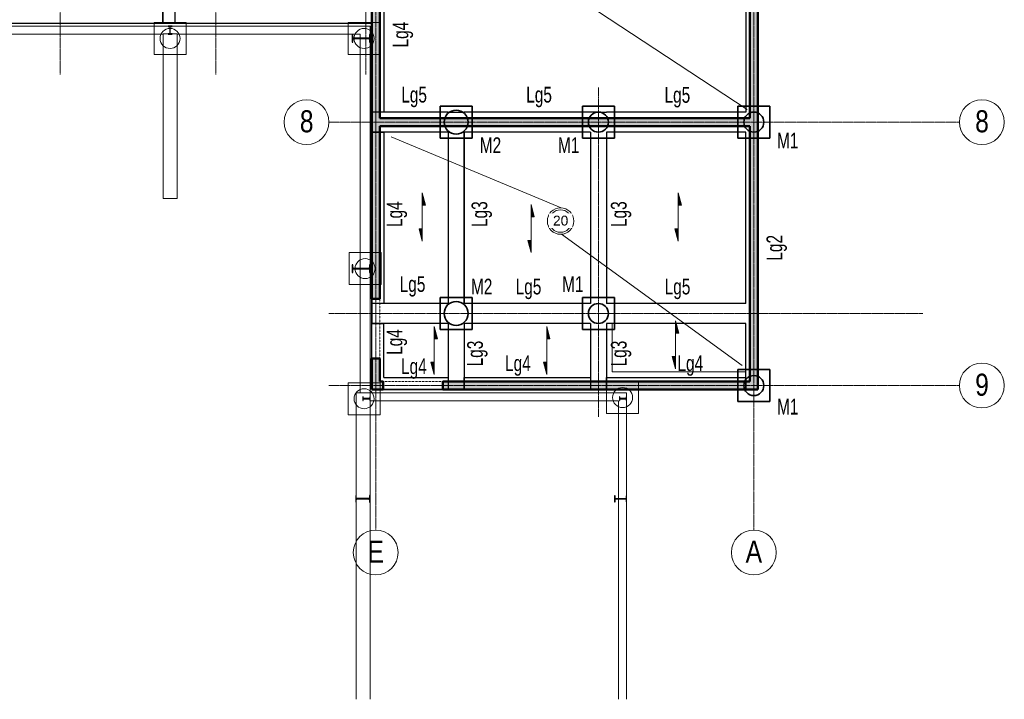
# Model space of a CAD drawing. Header units: millimetres. Extents: x 8234 to 125818, y -4600 to 79170.
# Tile 2 of 10: x 21542 to 46148, y 18612 to 35588. Entities that reach past the tile are written whole.
import ezdxf

# ---------------------------------------------------------------- set-up
doc = ezdxf.new("R2010")
doc.units = ezdxf.units.MM
for name, pattern in [('AREST - Caché - Court_2_', [2.0292, 1.5, -0.5292]), ('Ligne de quadrillage', [11, 1, -1, 8, -1]), ('Projeté', [3.96875, 2.38125, -1.5875])]:
    doc.linetypes.add(name, pattern=pattern)
for name, color, linetype, lineweight in [('A-DETL-GENF', 92, 'Projeté', 15), ('A-DETL-MEDM', 33, 'Continuous', 25), ('A-DETL-THIN', 151, 'Continuous', 20), ('A-DOOR', 31, 'Continuous', 20), ('A-FLOR', 192, 'Continuous', 15), ('A-WALL', 113, 'Continuous', 20), ('A-WALL-PATT', 111, 'Continuous', 30), ('S-BEAM', 12, 'Continuous', 15), ('S-BEAM-IDEN', 2, 'Continuous', 15), ('S-COLS', 52, 'Continuous', 15), ('S-FLOR-SYMB', 171, 'Continuous', 15), ('S-FNDN', 32, 'Continuous', 20), ('S-FNDN-IDEN', 2, 'Continuous', 15), ('S-GRID', 1, 'Continuous', 15), ('S-GRID-IDEN', 1, 'Continuous', 15)]:
    doc.layers.add(name, color=color, linetype=linetype, lineweight=lineweight)
doc.styles.add('Arial', font='arial.ttf', dxfattribs={"width": 0.8, "height": 550.778443})
doc.styles.add('Arial_1', font='arial.ttf', dxfattribs={"height": 245.883234})
doc.styles.add('Arial_2', font='arial.ttf', dxfattribs={"width": 0.7, "height": 393.413174})
pattern_1 = [(0, (869.333, 232.937), (23.813, 47.625), [3.353, -44.272])]

# ---------------------------------------------------------------- blocks, each defined once
blk = doc.blocks.new('IPE-Poutrelles-Poteau - IPE180-1054910-FONDATIONS')
at = {"layer": 'S-COLS', "linetype": 'AREST - Caché - Court_2_'}
h = blk.add_hatch(color=55, dxfattribs=at)
edge = h.paths.add_edge_path(flags=0)
edge.add_line((45.5, 90), (45.5, 82))
edge.add_line((45.5, 82), (11.65, 82))
edge.add_arc((11.65, 73), 9, 90, 180)
edge.add_line((2.65, 73), (2.65, -73))
edge.add_arc((11.65, -73), 9, 180, 270)
edge.add_line((11.65, -82), (45.5, -82))
edge.add_line((45.5, -82), (45.5, -90))
edge.add_line((45.5, -90), (-45.5, -90))
edge.add_line((-45.5, -90), (-45.5, -82))
edge.add_line((-45.5, -82), (-11.65, -82))
edge.add_arc((-11.65, -73), 9, 270, 360)
edge.add_line((-2.65, -73), (-2.65, 73))
edge.add_arc((-11.65, 73), 9, 0, 90)
edge.add_line((-11.65, 82), (-45.5, 82))
edge.add_line((-45.5, 82), (-45.5, 90))
edge.add_line((-45.5, 90), (45.5, 90))
at = {"layer": 'S-COLS', "color": 135, "lineweight": 25}
for p, q in [((45.5, 90), (-45.5, 90)), ((-45.5, 90), (-45.5, 82)), ((-45.5, 82), (-11.65, 82)), ((-2.65, 73), (-2.65, -73)), ((2.65, -73), (2.65, 73)), ((11.65, 82), (45.5, 82)), ((45.5, 82), (45.5, 90)), ((-11.65, -82), (-45.5, -82)), ((-45.5, -82), (-45.5, -90)), ((-45.5, -90), (45.5, -90)), ((45.5, -82), (11.65, -82)), ((45.5, -90), (45.5, -82))]:
    blk.add_line(p, q, dxfattribs=at)
at = {"layer": 'S-COLS', "color": 8, "linetype": 'AREST - Caché - Court_2_', "lineweight": 20}
for p, q in [((-45.5, 90), (-45.5, 90)), ((-45.5, 82), (-45.5, 82)), ((45.5, 90), (45.5, 90)), ((45.5, 82), (45.5, 82)), ((-45.5, -82), (-45.5, -82)), ((-45.5, -90), (-45.5, -90)), ((45.5, -82), (45.5, -82)), ((45.5, -90), (45.5, -90))]:
    blk.add_line(p, q, dxfattribs=at)
at = {"layer": 'S-COLS', "color": 135, "lineweight": 25}
for centre, start, end in [((-11.65, 73), 0, 90), ((11.65, 73), 90, 180), ((-11.65, -73), 270, 0), ((11.65, -73), 180, 270)]:
    blk.add_arc(centre, 9, start, end, dxfattribs=at)
blk = doc.blocks.new('IPE-Poutrelles-Poteau - IPE360-V12-FONDATIONS')
at = {"layer": 'S-COLS', "linetype": 'AREST - Caché - Court_2_'}
h = blk.add_hatch(color=55, dxfattribs=at)
edge = h.paths.add_edge_path(flags=0)
edge.add_line((85, 180), (85, 167.3))
edge.add_line((85, 167.3), (22, 167.3))
edge.add_arc((22, 149.3), 18, 90, 180)
edge.add_line((4, 149.3), (4, -149.3))
edge.add_arc((22, -149.3), 18, 180, 270)
edge.add_line((22, -167.3), (85, -167.3))
edge.add_line((85, -167.3), (85, -180))
edge.add_line((85, -180), (-85, -180))
edge.add_line((-85, -180), (-85, -167.3))
edge.add_line((-85, -167.3), (-22, -167.3))
edge.add_arc((-22, -149.3), 18, 270, 360)
edge.add_line((-4, -149.3), (-4, 149.3))
edge.add_arc((-22, 149.3), 18, 0, 90)
edge.add_line((-22, 167.3), (-85, 167.3))
edge.add_line((-85, 167.3), (-85, 180))
edge.add_line((-85, 180), (85, 180))
at = {"layer": 'S-COLS', "color": 135, "lineweight": 25}
for p, q in [((85, 180), (-85, 180)), ((-85, 180), (-85, 167.3)), ((-85, 167.3), (-22, 167.3)), ((-4, 149.3), (-4, -149.3)), ((4, -149.3), (4, 149.3)), ((22, 167.3), (85, 167.3)), ((85, 167.3), (85, 180)), ((-22, -167.3), (-85, -167.3)), ((-85, -167.3), (-85, -180)), ((-85, -180), (85, -180)), ((85, -167.3), (22, -167.3)), ((85, -180), (85, -167.3))]:
    blk.add_line(p, q, dxfattribs=at)
at = {"layer": 'S-COLS', "color": 8, "linetype": 'AREST - Caché - Court_2_', "lineweight": 20}
for p, q in [((-85, 180), (-85, 180)), ((-85, 167.3), (-85, 167.3)), ((85, 180), (85, 180)), ((85, 167.3), (85, 167.3)), ((-85, -167.3), (-85, -167.3)), ((-85, -180), (-85, -180)), ((85, -167.3), (85, -167.3)), ((85, -180), (85, -180))]:
    blk.add_line(p, q, dxfattribs=at)
at = {"layer": 'S-COLS', "color": 135, "lineweight": 25}
for centre, start, end in [((-22, 149.3), 0, 90), ((22, 149.3), 90, 180), ((-22, -149.3), 270, 0), ((22, -149.3), 180, 270)]:
    blk.add_arc(centre, 18, start, end, dxfattribs=at)
blk = doc.blocks.new('IPE-Poutrelles-Poteau - IPE450-1021024-FONDATIONS')
at = {"layer": 'S-COLS', "linetype": 'AREST - Caché - Court_2_'}
h = blk.add_hatch(color=55, dxfattribs=at)
edge = h.paths.add_edge_path(flags=0)
edge.add_line((95, 225), (95, 210.4))
edge.add_line((95, 210.4), (25.7, 210.4))
edge.add_arc((25.7, 189.4), 21, 90, 180)
edge.add_line((4.7, 189.4), (4.7, -189.4))
edge.add_arc((25.7, -189.4), 21, 180, 270)
edge.add_line((25.7, -210.4), (95, -210.4))
edge.add_line((95, -210.4), (95, -225))
edge.add_line((95, -225), (-95, -225))
edge.add_line((-95, -225), (-95, -210.4))
edge.add_line((-95, -210.4), (-25.7, -210.4))
edge.add_arc((-25.7, -189.4), 21, 270, 360)
edge.add_line((-4.7, -189.4), (-4.7, 189.4))
edge.add_arc((-25.7, 189.4), 21, 0, 90)
edge.add_line((-25.7, 210.4), (-95, 210.4))
edge.add_line((-95, 210.4), (-95, 225))
edge.add_line((-95, 225), (95, 225))
at = {"layer": 'S-COLS', "color": 135, "lineweight": 25}
for p, q in [((95, 225), (-95, 225)), ((-95, 225), (-95, 210.4)), ((-95, 210.4), (-25.7, 210.4)), ((-4.7, 189.4), (-4.7, -189.4)), ((4.7, -189.4), (4.7, 189.4)), ((25.7, 210.4), (95, 210.4)), ((95, 210.4), (95, 225)), ((-25.7, -210.4), (-95, -210.4)), ((-95, -210.4), (-95, -225)), ((-95, -225), (95, -225)), ((95, -210.4), (25.7, -210.4)), ((95, -225), (95, -210.4))]:
    blk.add_line(p, q, dxfattribs=at)
at = {"layer": 'S-COLS', "color": 8, "linetype": 'AREST - Caché - Court_2_', "lineweight": 20}
for p, q in [((-95, 225), (-95, 225)), ((-95, 210.4), (-95, 210.4)), ((95, 225), (95, 225)), ((95, 210.4), (95, 210.4)), ((-95, -210.4), (-95, -210.4)), ((-95, -225), (-95, -225)), ((95, -210.4), (95, -210.4)), ((95, -225), (95, -225))]:
    blk.add_line(p, q, dxfattribs=at)
at = {"layer": 'S-COLS', "color": 135, "lineweight": 25}
for centre, start, end in [((-25.7, 189.4), 0, 90), ((25.7, 189.4), 90, 180), ((-25.7, -189.4), 270, 0), ((25.7, -189.4), 180, 270)]:
    blk.add_arc(centre, 21, start, end, dxfattribs=at)
blk = doc.blocks.new('IPE-Poutrelles-Poteau - IPE300-1054885-FONDATIONS')
at = {"layer": 'S-COLS', "linetype": 'AREST - Caché - Court_2_'}
h = blk.add_hatch(color=55, dxfattribs=at)
edge = h.paths.add_edge_path(flags=0)
edge.add_line((75, 150), (75, 139.3))
edge.add_line((75, 139.3), (18.55, 139.3))
edge.add_arc((18.55, 124.3), 15, 90, 180)
edge.add_line((3.55, 124.3), (3.55, -124.3))
edge.add_arc((18.55, -124.3), 15, 180, 270)
edge.add_line((18.55, -139.3), (75, -139.3))
edge.add_line((75, -139.3), (75, -150))
edge.add_line((75, -150), (-75, -150))
edge.add_line((-75, -150), (-75, -139.3))
edge.add_line((-75, -139.3), (-18.55, -139.3))
edge.add_arc((-18.55, -124.3), 15, 270, 360)
edge.add_line((-3.55, -124.3), (-3.55, 124.3))
edge.add_arc((-18.55, 124.3), 15, 0, 90)
edge.add_line((-18.55, 139.3), (-75, 139.3))
edge.add_line((-75, 139.3), (-75, 150))
edge.add_line((-75, 150), (75, 150))
at = {"layer": 'S-COLS', "color": 135, "lineweight": 25}
for p, q in [((75, 150), (-75, 150)), ((-75, 150), (-75, 139.3)), ((-75, 139.3), (-18.55, 139.3)), ((-3.55, 124.3), (-3.55, -124.3)), ((3.55, -124.3), (3.55, 124.3)), ((18.55, 139.3), (75, 139.3)), ((75, 139.3), (75, 150)), ((-18.55, -139.3), (-75, -139.3)), ((-75, -139.3), (-75, -150)), ((-75, -150), (75, -150)), ((75, -139.3), (18.55, -139.3)), ((75, -150), (75, -139.3))]:
    blk.add_line(p, q, dxfattribs=at)
at = {"layer": 'S-COLS', "color": 8, "linetype": 'AREST - Caché - Court_2_', "lineweight": 20}
for p, q in [((-75, 150), (-75, 150)), ((-75, 139.3), (-75, 139.3)), ((75, 150), (75, 150)), ((75, 139.3), (75, 139.3)), ((-75, -139.3), (-75, -139.3)), ((-75, -150), (-75, -150)), ((75, -139.3), (75, -139.3)), ((75, -150), (75, -150))]:
    blk.add_line(p, q, dxfattribs=at)
at = {"layer": 'S-COLS', "color": 135, "lineweight": 25}
for centre, start, end in [((-18.55, 124.3), 0, 90), ((18.55, 124.3), 90, 180), ((-18.55, -124.3), 270, 0), ((18.55, -124.3), 180, 270)]:
    blk.add_arc(centre, 15, start, end, dxfattribs=at)
blk = doc.blocks.new('IPE-Poutrelles-Poteau - IPE200-1056083-FONDATIONS')
at = {"layer": 'S-COLS', "linetype": 'AREST - Caché - Court_2_'}
h = blk.add_hatch(color=55, dxfattribs=at)
edge = h.paths.add_edge_path(flags=0)
edge.add_line((50, 100), (50, 91.5))
edge.add_line((50, 91.5), (14.8, 91.5))
edge.add_arc((14.8, 79.5), 12, 90, 180)
edge.add_line((2.8, 79.5), (2.8, -79.5))
edge.add_arc((14.8, -79.5), 12, 180, 270)
edge.add_line((14.8, -91.5), (50, -91.5))
edge.add_line((50, -91.5), (50, -100))
edge.add_line((50, -100), (-50, -100))
edge.add_line((-50, -100), (-50, -91.5))
edge.add_line((-50, -91.5), (-14.8, -91.5))
edge.add_arc((-14.8, -79.5), 12, 270, 360)
edge.add_line((-2.8, -79.5), (-2.8, 79.5))
edge.add_arc((-14.8, 79.5), 12, 0, 90)
edge.add_line((-14.8, 91.5), (-50, 91.5))
edge.add_line((-50, 91.5), (-50, 100))
edge.add_line((-50, 100), (50, 100))
at = {"layer": 'S-COLS', "color": 135, "lineweight": 25}
for p, q in [((50, 100), (-50, 100)), ((-50, 100), (-50, 91.5)), ((-50, 91.5), (-14.8, 91.5)), ((-2.8, 79.5), (-2.8, -79.5)), ((2.8, -79.5), (2.8, 79.5)), ((14.8, 91.5), (50, 91.5)), ((50, 91.5), (50, 100)), ((-14.8, -91.5), (-50, -91.5)), ((-50, -91.5), (-50, -100)), ((-50, -100), (50, -100)), ((50, -91.5), (14.8, -91.5)), ((50, -100), (50, -91.5))]:
    blk.add_line(p, q, dxfattribs=at)
at = {"layer": 'S-COLS', "color": 8, "linetype": 'AREST - Caché - Court_2_', "lineweight": 20}
for p, q in [((-50, 100), (-50, 100)), ((-50, 91.5), (-50, 91.5)), ((50, 100), (50, 100)), ((50, 91.5), (50, 91.5)), ((-50, -91.5), (-50, -91.5)), ((-50, -100), (-50, -100)), ((50, -91.5), (50, -91.5)), ((50, -100), (50, -100))]:
    blk.add_line(p, q, dxfattribs=at)
at = {"layer": 'S-COLS', "color": 135, "lineweight": 25}
for centre, start, end in [((-14.8, 79.5), 0, 90), ((14.8, 79.5), 90, 180), ((-14.8, -79.5), 270, 0), ((14.8, -79.5), 180, 270)]:
    blk.add_arc(centre, 12, start, end, dxfattribs=at)
blk = doc.blocks.new('14_03_N805-APD-Maquette existant_rvt-1-FONDATIONS')
at = {"layer": 'A-FLOR', "color": 8, "lineweight": 20}
for p, q in [((30299, 35430), (8509, 35430)), ((30299, 26270), (30299, 35430)), ((30299, 35430), (30299, 35430)), ((36709, 26270), (30299, 26270)), ((30299, 26270), (30299, 26270)), ((36709, 18612), (36709, 26270)), ((36709, 26270), (36709, 26270))]:
    blk.add_line(p, q, dxfattribs=at)
at = {"layer": 'S-BEAM', "color": 8, "lineweight": 20}
for p, q in [((8759, 35430), (30049, 35430)), ((25124, 35230), (8759, 35230)), ((8759, 35230), (25124, 35230)), ((25474, 35232), (25124, 35232)), ((25124, 35232), (25124, 35232)), ((25124, 35232), (25474, 35232)), ((25124, 35230), (25124, 35232)), ((25124, 35232), (25124, 31121)), ((25124, 31121), (25124, 35230)), ((25124, 35230), (25124, 35230)), ((25474, 35232), (25474, 35232)), ((25474, 35232), (25474, 31121)), ((25474, 35232), (25474, 35230)), ((30049, 35230), (25474, 35230)), ((25474, 35230), (30049, 35230)), ((25474, 35230), (25474, 35230)), ((25474, 35230), (25474, 31121)), ((30049, 35430), (30299, 35430)), ((30049, 26270), (30049, 35230)), ((30049, 35230), (30049, 26270)), ((30049, 35230), (30049, 35230)), ((30299, 35430), (30299, 26270)), ((30299, 35430), (30299, 35430)), ((25124, 31121), (25474, 31121)), ((25474, 31121), (25124, 31121)), ((25124, 31121), (25124, 31121)), ((25474, 31121), (25474, 31121)), ((29949, 26270), (29949, 26270)), ((29949, 18612), (29949, 26270)), ((29949, 26270), (30299, 26270)), ((29949, 26270), (29949, 18612)), ((29949, 26270), (30049, 26270)), ((30049, 26270), (30049, 26270)), ((30299, 26270), (30049, 26270)), ((30299, 26070), (30299, 26270)), ((30299, 26270), (36509, 26270)), ((30299, 26270), (30299, 26270)), ((30299, 26270), (30299, 18612)), ((36509, 26270), (36709, 26270)), ((36709, 26270), (36709, 18612)), ((36709, 26270), (36709, 26270)), ((36509, 26070), (30299, 26070)), ((30299, 26070), (30299, 26070)), ((30299, 26070), (36509, 26070)), ((30299, 26070), (30299, 18612)), ((36509, 18612), (36509, 26070)), ((36509, 26070), (36509, 18612)), ((36509, 26070), (36509, 26070))]:
    blk.add_line(p, q, dxfattribs=at)
at = {"layer": 'S-FNDN', "color": 8}
for p, q in [((25699, 35520), (24899, 35520)), ((24899, 35520), (24899, 34720)), ((24899, 34720), (24899, 35520)), ((24899, 35520), (25699, 35520)), ((24899, 35520), (24899, 35520)), ((25699, 34720), (25699, 35520)), ((25699, 35520), (25699, 34720)), ((25699, 35520), (25699, 35520)), ((30549, 35520), (29749, 35520)), ((29749, 35520), (29749, 34720)), ((29749, 34720), (29749, 35520)), ((29749, 35520), (30549, 35520)), ((29749, 35520), (29749, 35520)), ((30549, 34720), (30549, 35520)), ((30549, 35520), (30549, 34720)), ((30549, 35520), (30549, 35520)), ((24899, 34720), (25699, 34720)), ((25699, 34720), (24899, 34720)), ((24899, 34720), (24899, 34720)), ((25699, 34720), (25699, 34720)), ((29749, 34720), (30549, 34720)), ((30549, 34720), (29749, 34720)), ((29749, 34720), (29749, 34720)), ((30549, 34720), (30549, 34720)), ((30574, 29770), (29774, 29770)), ((29774, 29770), (29774, 28970)), ((29774, 28970), (29774, 29770)), ((29774, 29770), (30574, 29770)), ((29774, 29770), (29774, 29770)), ((30574, 28970), (30574, 29770)), ((30574, 29770), (30574, 28970)), ((30574, 29770), (30574, 29770)), ((29774, 28970), (30574, 28970)), ((30574, 28970), (29774, 28970)), ((29774, 28970), (29774, 28970)), ((30574, 28970), (30574, 28970)), ((30549, 26520), (29749, 26520)), ((29749, 26520), (29749, 25720)), ((29749, 25720), (29749, 26520)), ((29749, 26520), (30549, 26520)), ((29749, 26520), (29749, 26520)), ((30549, 25720), (30549, 26520)), ((30549, 26520), (30549, 25720)), ((30549, 26520), (30549, 26520)), ((37009, 26550), (36209, 26550)), ((36209, 26550), (36209, 25750)), ((36209, 25750), (36209, 26550)), ((36209, 26550), (37009, 26550)), ((36209, 26550), (36209, 26550)), ((37009, 25750), (37009, 26550)), ((37009, 26550), (37009, 25750)), ((37009, 26550), (37009, 26550)), ((29749, 25720), (30549, 25720)), ((30549, 25720), (29749, 25720)), ((29749, 25720), (29749, 25720)), ((30549, 25720), (30549, 25720)), ((36209, 25750), (37009, 25750)), ((37009, 25750), (36209, 25750)), ((36209, 25750), (36209, 25750)), ((37009, 25750), (37009, 25750))]:
    blk.add_line(p, q, dxfattribs=at)
for centre, start, end in [((25299, 35120), 0, 180), ((25299, 35120), 0, 180), ((30149, 35120), 0, 180), ((30149, 35120), 0, 180), ((25299, 35120), 180, 0), ((25299, 35120), 180, 0), ((30149, 35120), 180, 0), ((30149, 35120), 180, 0), ((30174, 29370), 0, 180), ((30174, 29370), 0, 180), ((30174, 29370), 180, 360), ((30174, 29370), 180, 0), ((30149, 26120), 0, 180), ((30149, 26120), 0, 180), ((36609, 26150), 0, 180), ((36609, 26150), 0, 180), ((30149, 26120), 180, 360), ((30149, 26120), 180, 0), ((36609, 26150), 180, 360), ((36609, 26150), 180, 0)]:
    blk.add_arc(centre, 250, start, end, dxfattribs=at)
at = {"color": 8, "linetype": 'AREST - Caché - Court_2_', "lineweight": 20}
blk.add_blockref('IPE-Poutrelles-Poteau - IPE200-1056083-FONDATIONS', (25299, 35330), dxfattribs=at)
at = {"color": 8, "linetype": 'AREST - Caché - Court_2_', "lineweight": 20, "rotation": 89.99999999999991}
for name, p in [('IPE-Poutrelles-Poteau - IPE450-1021024-FONDATIONS', (30074, 35120)), ('IPE-Poutrelles-Poteau - IPE450-1021024-FONDATIONS', (30074, 29370)), ('IPE-Poutrelles-Poteau - IPE180-1054910-FONDATIONS', (30209, 26120)), ('IPE-Poutrelles-Poteau - IPE180-1054910-FONDATIONS', (36619, 26120)), ('IPE-Poutrelles-Poteau - IPE360-V12-FONDATIONS', (30119, 23620)), ('IPE-Poutrelles-Poteau - IPE300-1054885-FONDATIONS', (36559, 23620))]:
    blk.add_blockref(name, p, dxfattribs=at)
blk = doc.blocks.new('Porte-Ouverture - 149x280h-940808-FONDATIONS')
at = {"layer": 'A-DETL-GENF'}
for p, q in [((737, 100), (-753, 100)), ((-753, -100), (737, -100))]:
    blk.add_line(p, q, dxfattribs=at)
at = {"layer": 'A-DETL-MEDM'}
for p, q in [((-753, 100), (-753, -100)), ((737, -100), (737, 100))]:
    blk.add_line(p, q, dxfattribs=at)
blk = doc.blocks.new('Porte-Ouverture - 149x208h-940999-FONDATIONS')
at = {"layer": 'A-DETL-GENF'}
for p, q in [((737, 100), (-753, 100)), ((-753, -100), (737, -100))]:
    blk.add_line(p, q, dxfattribs=at)
at = {"layer": 'A-DETL-MEDM'}
for p, q in [((-753, 100), (-753, -100)), ((737, -100), (737, 100))]:
    blk.add_line(p, q, dxfattribs=at)
blk = doc.blocks.new('Quadrillage - M_Extrémité de la ligne de quadrillage - Cercle Arest-424986-FONDATIONS')
at = {"layer": 'S-GRID-IDEN'}
blk.add_circle((0, 0), 5.6, dxfattribs=at)
blk = doc.blocks.new('M_Sens de portée fixe - Dalle unidirectionnelle - 06 mm-77493-FONDATIONS')
at = {"layer": 'S-FLOR-SYMB'}
for points in [[(-2.93, 0.82), (-2.93, 0), (-6, 0)], [(2.93, -0.82), (2.93, 0), (6, 0)]]:
    blk.add_hatch(color=256, dxfattribs=at).paths.add_polyline_path(points, flags=0)
for p, q in [((-2.93, 0.82), (-6, 0)), ((0, 0), (-6, 0)), ((-2.93, 0), (-2.93, 0.82)), ((0, 0), (6, 0)), ((2.93, -0.82), (6, 0)), ((2.93, 0), (2.93, -0.82))]:
    blk.add_line(p, q, dxfattribs=at)
blk = doc.blocks.new('Etiquette Dalle Epaisseur-AREST - Dalle Brut-1108061-FONDATIONS')
at = {"layer": 'S-FNDN-IDEN'}
for radius in [3.31, 2.81]:
    blk.add_circle((0, -2.59), radius, dxfattribs=at)

msp = doc.modelspace()

# ---------------------------------------------------------------- hatches: boundary and pattern name
at = {"layer": 'A-WALL-PATT', "lineweight": 15}
h = msp.add_hatch(dxfattribs=at)
h.set_pattern_fill('FP_1', color=256, style=0, pattern_type=2)
h.set_pattern_definition(pattern_1)
h.paths.add_polyline_path([(30339.05, 27128.48), (30539.05, 27128.48), (30539.05, 26549.8), (30539.05, 26349.8), (30339.05, 26349.8)], flags=0)
h.paths.add_polyline_path([(30339.05, 35966.85), (30539.05, 35966.85), (30539.05, 33129.8), (30539.05, 32929.8), (30539.05, 28618.48), (30339.05, 28618.48)], flags=0)
h.paths.add_polyline_path([(30339.05, 40751.85), (30539.05, 40751.85), (30539.05, 40099.8), (30539.05, 39899.8), (30539.05, 36996.85), (30339.05, 36996.85)], flags=0)
h.paths.add_polyline_path([(30339.05, 45434.8), (30539.05, 45434.8), (30539.05, 42051.85), (30339.05, 42051.85)], flags=0)
h.paths.add_polyline_path([(30339.05, 50319.8), (30539.05, 50319.8), (30539.05, 47029.8), (30539.05, 46829.8), (30539.05, 46724.8), (30339.05, 46724.8)], flags=0)
h.paths.add_polyline_path([(30339.05, 66507.8), (30539.05, 66507.8), (30539.05, 61149.8), (30539.05, 60949.8), (30339.05, 60949.8)], flags=0)
h.paths.add_polyline_path([(30339.05, 75645.83), (30539.05, 75630.01), (30539.05, 75429.39), (30539.05, 69549.8), (30539.05, 69349.8), (30539.05, 68397.8), (30339.05, 68397.8)], flags=0)
h = msp.add_hatch(dxfattribs=at)
h.set_pattern_fill('FP_1', color=256, style=0, pattern_type=2)
h.set_pattern_definition(pattern_1)
h.paths.add_polyline_path([(39989.05, 56461.2), (39789.05, 56461.2), (39789.05, 60949.8), (39789.05, 61149.8), (39789.05, 69349.8), (39789.05, 69549.8), (39789.05, 74697.98), (39789.05, 74898.6), (39989.05, 74882.79)], flags=0)
h.paths.add_polyline_path([(39989.05, 51919.8), (39789.05, 51919.8), (39789.05, 55749.8), (39789.05, 55949.8), (39789.05, 56151.2), (39989.05, 56151.2)], flags=0)
h.paths.add_polyline_path([(39989.05, 50069.8), (39789.05, 50069.8), (39789.05, 50179.8), (39789.05, 50379.8), (39789.05, 50429.8), (39989.05, 50429.8)], flags=0)
h.paths.add_polyline_path([(39989.05, 42651.85), (39789.05, 42651.85), (39789.05, 46829.8), (39789.05, 47029.8), (39789.05, 49069.8), (39989.05, 49069.8)], flags=0)
h.paths.add_polyline_path([(39989.05, 39411.85), (39789.05, 39411.85), (39789.05, 39899.8), (39789.05, 40099.8), (39789.05, 40761.85), (39989.05, 40761.85)], flags=0)
h.paths.add_polyline_path([(39989.05, 26349.8), (39789.05, 26349.8), (39789.05, 26549.8), (39789.05, 32929.8), (39789.05, 33129.8), (39789.05, 38411.85), (39989.05, 38411.85)], flags=0)
h = msp.add_hatch(dxfattribs=at)
h.set_pattern_fill('FP_1', color=256, style=0, pattern_type=2)
h.set_pattern_definition(pattern_1)
h.paths.add_polyline_path([(30539.05, 32929.8), (30539.05, 33129.8), (39789.05, 33129.8), (39789.05, 32929.8)], flags=0)
h = msp.add_hatch(dxfattribs=at)
h.set_pattern_fill('FP_1', color=256, style=0, pattern_type=2)
h.set_pattern_definition(pattern_1)
h.paths.add_polyline_path([(32114.05, 26349.8), (32114.05, 26549.8), (39789.05, 26549.8), (39789.05, 26349.8)], flags=0)
h.paths.add_polyline_path([(30539.05, 26349.8), (30539.05, 26549.8), (30624.05, 26549.8), (30624.05, 26349.8)], flags=0)

# ---------------------------------------------------------------- linework, layer by layer
at = {"layer": 'A-DETL-MEDM'}
msp.add_line((15069.05, 35497.62), (30339.05, 35497.62), dxfattribs=at)
at = {"layer": 'A-DETL-THIN'}
for p, q in [((35692.31, 35994.64), (39718.48, 33344.66)), ((30825.02, 32658.39), (35071.99, 30891.11)), ((35084.6, 30228.09), (39598.92, 26948.24))]:
    msp.add_line(p, q, dxfattribs=at)
at = {"layer": 'A-FLOR'}
for p, q in [((39689.05, 39849.8), (39689.05, 33279.8)), ((32449.05, 33279.8), (30639.05, 33279.8)), ((35964.05, 33279.8), (32649.05, 33279.8)), ((39689.05, 33279.8), (36204.05, 33279.8)), ((30639.05, 28499.8), (30639.05, 32779.8)), ((32249.05, 32779.8), (32249.05, 28499.8)), ((35804.05, 32779.8), (35804.05, 28499.8)), ((36204.05, 28499.8), (36204.05, 32779.8)), ((32249.05, 28499.8), (30639.05, 28499.8)), ((35804.05, 28499.8), (32649.05, 28499.8)), ((39689.05, 28499.8), (36204.05, 28499.8)), ((30639.05, 26649.8), (30639.05, 27999.8)), ((30639.05, 27999.8), (32248.55, 27999.8)), ((32248.55, 27999.8), (32248.55, 26649.8)), ((32648.55, 26649.8), (32648.55, 27999.8)), ((32648.55, 27999.8), (35804.05, 27999.8)), ((35804.05, 27999.8), (35804.05, 26649.8)), ((36345.76, 26791.52), (36345.76, 27999.8)), ((32248.55, 26649.8), (30639.05, 26649.8)), ((35804.05, 26649.8), (32648.55, 26649.8)), ((39689.05, 26791.52), (36345.76, 26791.52))]:
    msp.add_line(p, q, dxfattribs=at)
at = {"layer": 'A-WALL', "lineweight": 50}
for p, q in [((39789.05, 38411.85), (39789.05, 33129.8)), ((39989.05, 26349.8), (39989.05, 38411.85)), ((30339.05, 35966.85), (30339.05, 28618.48)), ((30539.05, 33129.8), (30539.05, 35966.85)), ((39789.05, 33129.8), (30539.05, 33129.8)), ((30539.05, 28618.48), (30539.05, 32929.8)), ((30539.05, 32929.8), (39789.05, 32929.8)), ((39789.05, 32929.8), (39789.05, 26549.8)), ((30339.05, 28618.48), (30539.05, 28618.48)), ((30339.05, 27128.48), (30339.05, 26349.8)), ((30539.05, 27128.48), (30339.05, 27128.48)), ((30539.05, 26549.8), (30539.05, 27128.48)), ((30339.05, 26349.8), (30624.05, 26349.8)), ((30624.05, 26549.8), (30539.05, 26549.8)), ((30624.05, 26349.8), (30624.05, 26549.8)), ((39789.05, 26549.8), (32114.05, 26549.8)), ((32114.05, 26549.8), (32114.05, 26349.8)), ((32114.05, 26349.8), (39989.05, 26349.8))]:
    msp.add_line(p, q, dxfattribs=at)
at = {"layer": 'S-BEAM', "color": 1, "lineweight": 30}
for p, q in [((39689.05, 39849.8), (39689.05, 33279.8)), ((39989.05, 39849.8), (39989.05, 33279.8)), ((25116.04, 35509.71), (25116.04, 36949.8)), ((25116.04, 36949.8), (25116.04, 35509.71)), ((25416.04, 36949.8), (25416.04, 35509.71)), ((25416.04, 36949.8), (25416.04, 35509.71)), ((30339.05, 36999.8), (30339.05, 33279.8)), ((30639.05, 37149.8), (30639.05, 33279.8)), ((30639.05, 37149.8), (30639.05, 33279.8)), ((25116.04, 35509.71), (25416.04, 35509.71)), ((25416.04, 35509.71), (25116.04, 35509.71)), ((30336.66, 33279.8), (30339.05, 33279.8)), ((30336.66, 33029.8), (30336.66, 33279.8)), ((32249.05, 33279.8), (30336.66, 33279.8)), ((30336.66, 33279.8), (30336.66, 33029.8)), ((30639.05, 33279.8), (30339.05, 33279.8)), ((32249.05, 33279.8), (32449.05, 33279.8)), ((32449.05, 33282.19), (32649.05, 33282.19)), ((32449.05, 33279.8), (32449.05, 33282.19)), ((32449.05, 33282.19), (32649.05, 33282.19)), ((32449.05, 33279.8), (32449.05, 33282.19)), ((32649.05, 33282.19), (32649.05, 33279.8)), ((32649.05, 33282.19), (32649.05, 33279.8)), ((35964.05, 33279.8), (32649.05, 33279.8)), ((35964.05, 33282.19), (36204.05, 33282.19)), ((35964.05, 33279.8), (35964.05, 33282.19)), ((35964.05, 33282.19), (36204.05, 33282.19)), ((35964.05, 33279.8), (35964.05, 33282.19)), ((36204.05, 33279.8), (36204.05, 33282.19)), ((36204.05, 33282.19), (36204.05, 33279.8)), ((39689.05, 33279.8), (36204.05, 33279.8)), ((39989.05, 33279.8), (39989.05, 33129.8)), ((30339.05, 33029.8), (30336.66, 33029.8)), ((30336.66, 33029.8), (30339.05, 33029.8)), ((30339.05, 32779.8), (30339.05, 33029.8)), ((30339.05, 33029.8), (30339.05, 32779.8)), ((39989.05, 26349.8), (39989.05, 33129.8)), ((32249.05, 32779.8), (30339.05, 32779.8)), ((30339.05, 32779.8), (30339.05, 28499.8)), ((30339.05, 32779.8), (30639.05, 32779.8)), ((32249.05, 32779.8), (30639.05, 32779.8)), ((30639.05, 32779.8), (30639.05, 28499.8)), ((32249.05, 32779.8), (32249.05, 28499.8)), ((35804.05, 32779.8), (32649.05, 32779.8)), ((35804.05, 32779.8), (32649.05, 32779.8)), ((32649.05, 32779.8), (32649.05, 28499.8)), ((32649.05, 28499.8), (32649.05, 32779.8)), ((35804.05, 32779.8), (35804.05, 28499.8)), ((39689.05, 32779.8), (36204.05, 32779.8)), ((39689.05, 32779.8), (36204.05, 32779.8)), ((36204.05, 32779.8), (36204.05, 28499.8)), ((39689.05, 28499.8), (39689.05, 32779.8)), ((39689.05, 28499.8), (39689.05, 32779.8)), ((30339.05, 28499.8), (30339.05, 28618.48)), ((30339.05, 27999.8), (30339.05, 28499.8)), ((32249.05, 28499.8), (30339.05, 28499.8)), ((30339.05, 28499.8), (30339.05, 27999.8)), ((30639.05, 28499.8), (30339.05, 28499.8)), ((35804.05, 28499.8), (32649.05, 28499.8)), ((39689.05, 28499.8), (36204.05, 28499.8)), ((32248.55, 27999.8), (30339.05, 27999.8)), ((30339.05, 27999.8), (30639.05, 27999.8)), ((30339.05, 26349.8), (30339.05, 27999.8)), ((30339.05, 27128.48), (30339.05, 27999.8)), ((30639.05, 26649.8), (30639.05, 27999.8)), ((32248.55, 27999.8), (32248.55, 26347.41)), ((35804.05, 27999.8), (32648.55, 27999.8)), ((32648.55, 27999.8), (32648.55, 26349.8)), ((35804.05, 27999.8), (35804.05, 26349.8)), ((39689.05, 27999.8), (36204.05, 27999.8)), ((36345.76, 27999.8), (36204.05, 27999.8)), ((36204.05, 27999.8), (36204.05, 26349.8)), ((36204.05, 27999.8), (36204.05, 26649.8)), ((39689.05, 27999.8), (36345.76, 27999.8)), ((39689.05, 26349.8), (39689.05, 27999.8)), ((39689.05, 26791.52), (39689.05, 27999.8)), ((30639.05, 26649.8), (32248.55, 26649.8)), ((32248.55, 26649.8), (32248.55, 26349.8)), ((32648.55, 26349.8), (32648.55, 26649.8)), ((32648.55, 26649.8), (35804.05, 26649.8)), ((35804.05, 26649.8), (35804.05, 26349.8)), ((36204.05, 26349.8), (36204.05, 26649.8)), ((36204.05, 26649.8), (39689.05, 26649.8)), ((36204.05, 26649.8), (39689.05, 26649.8)), ((39689.05, 26649.8), (39689.05, 26791.52)), ((39689.05, 26649.8), (39689.05, 26349.8)), ((30639.05, 26349.8), (30339.05, 26349.8)), ((30539.05, 26349.8), (30639.05, 26349.8)), ((32248.55, 26349.8), (30639.05, 26349.8)), ((30639.05, 26349.8), (32248.55, 26349.8)), ((32248.55, 26347.41), (32248.55, 26349.8)), ((32448.55, 26347.41), (32248.55, 26347.41)), ((32248.55, 26347.41), (32448.55, 26347.41)), ((32648.55, 26349.8), (32448.55, 26349.8)), ((32448.55, 26349.8), (32448.55, 26347.41)), ((32448.55, 26347.41), (32448.55, 26349.8)), ((32448.55, 26349.8), (32648.55, 26349.8)), ((32648.55, 26349.8), (35804.05, 26349.8)), ((36204.05, 26349.8), (35804.05, 26349.8)), ((35804.05, 26349.8), (36204.05, 26349.8)), ((36204.05, 26349.8), (39689.05, 26349.8)), ((39989.05, 26349.8), (39689.05, 26349.8)), ((39689.05, 26349.8), (39789.05, 26349.8))]:
    msp.add_line(p, q, dxfattribs=at)
at = {"layer": 'S-FNDN', "color": 3, "lineweight": 35}
for p, q in [((32849.05, 33429.8), (32049.05, 33429.8)), ((32049.05, 33429.8), (32049.05, 32629.8)), ((32049.05, 32629.8), (32049.05, 33429.8)), ((32049.05, 33429.8), (32849.05, 33429.8)), ((32849.05, 32629.8), (32849.05, 33429.8)), ((32849.05, 33429.8), (32849.05, 32629.8)), ((36404.05, 33429.8), (35604.05, 33429.8)), ((35604.05, 33429.8), (35604.05, 32629.8)), ((35604.05, 32629.8), (35604.05, 33429.8)), ((35604.05, 33429.8), (36404.05, 33429.8)), ((36404.05, 32629.8), (36404.05, 33429.8)), ((36404.05, 33429.8), (36404.05, 32629.8)), ((40289.05, 33429.8), (39489.05, 33429.8)), ((39489.05, 33429.8), (39489.05, 32629.8)), ((39489.05, 32629.8), (39489.05, 33429.8)), ((39489.05, 33429.8), (40289.05, 33429.8)), ((40289.05, 32629.8), (40289.05, 33429.8)), ((40289.05, 33429.8), (40289.05, 32629.8)), ((32049.05, 32629.8), (32849.05, 32629.8)), ((32849.05, 32629.8), (32049.05, 32629.8)), ((35604.05, 32629.8), (36404.05, 32629.8)), ((36404.05, 32629.8), (35604.05, 32629.8)), ((39489.05, 32629.8), (40289.05, 32629.8)), ((40289.05, 32629.8), (39489.05, 32629.8)), ((32849.05, 28649.8), (32049.05, 28649.8)), ((32049.05, 28649.8), (32049.05, 27849.8)), ((32049.05, 27849.8), (32049.05, 28649.8)), ((32049.05, 28649.8), (32849.05, 28649.8)), ((32849.05, 27849.8), (32849.05, 28649.8)), ((32849.05, 28649.8), (32849.05, 27849.8)), ((36404.05, 28649.8), (35604.05, 28649.8)), ((35604.05, 28649.8), (35604.05, 27849.8)), ((35604.05, 27849.8), (35604.05, 28649.8)), ((35604.05, 28649.8), (36404.05, 28649.8)), ((36404.05, 27849.8), (36404.05, 28649.8)), ((36404.05, 28649.8), (36404.05, 27849.8)), ((32049.05, 27849.8), (32849.05, 27849.8)), ((32849.05, 27849.8), (32049.05, 27849.8)), ((35604.05, 27849.8), (36404.05, 27849.8)), ((36404.05, 27849.8), (35604.05, 27849.8)), ((40289.05, 26849.8), (39489.05, 26849.8)), ((39489.05, 26849.8), (39489.05, 26049.8)), ((39489.05, 26049.8), (39489.05, 26849.8)), ((39489.05, 26849.8), (40289.05, 26849.8)), ((40289.05, 26049.8), (40289.05, 26849.8)), ((40289.05, 26849.8), (40289.05, 26049.8)), ((39489.05, 26049.8), (40289.05, 26049.8)), ((40289.05, 26049.8), (39489.05, 26049.8))]:
    msp.add_line(p, q, dxfattribs=at)
for centre, radius, start, end in [((32449.05, 33029.8), 300, 0, 180), ((32449.05, 33029.8), 300, 0, 180), ((36004.05, 33029.8), 250, 0, 180), ((36004.05, 33029.8), 250, 0, 180), ((39889.05, 33029.8), 250, 0, 180), ((39889.05, 33029.8), 250, 0, 180), ((32449.05, 33029.8), 300, 180, 0), ((32449.05, 33029.8), 300, 180, 0), ((36004.05, 33029.8), 250, 180, 0), ((36004.05, 33029.8), 250, 180, 0), ((39889.05, 33029.8), 250, 180, 360), ((39889.05, 33029.8), 250, 180, 0), ((32449.05, 28249.8), 300, 0, 180), ((32449.05, 28249.8), 300, 0, 180), ((36004.05, 28249.8), 250, 0, 180), ((36004.05, 28249.8), 250, 0, 180), ((32449.05, 28249.8), 300, 180, 360), ((32449.05, 28249.8), 300, 180, 0), ((36004.05, 28249.8), 250, 180, 360), ((36004.05, 28249.8), 250, 180, 0), ((39889.05, 26449.8), 250, 0, 180), ((39889.05, 26449.8), 250, 0, 180), ((39889.05, 26449.8), 250, 180, 360), ((39889.05, 26449.8), 250, 180, 0)]:
    msp.add_arc(centre, radius, start, end, dxfattribs=at)
at = {"layer": 'S-GRID', "linetype": 'Ligne de quadrillage'}
for p, q in [((22553.74, 78049.8), (22553.74, 34222.66)), ((26446.24, 78049.8), (26446.24, 34222.66)), ((39889.05, 78049.8), (39889.05, 22839.22)), ((30189, 34222.66), (30189, 76779.8)), ((30439.05, 22839.22), (30439.05, 76779.8)), ((36004.05, 25669.37), (36004.05, 33899.09)), ((45027.98, 33029.8), (29271.34, 33029.8)), ((44111.13, 28249.8), (29271.34, 28249.8)), ((45027.98, 26449.8), (29271.34, 26449.8))]:
    msp.add_line(p, q, dxfattribs=at)

# ---------------------------------------------------------------- block references
at = {"lineweight": 5}
msp.add_blockref('14_03_N805-APD-Maquette existant_rvt-1-FONDATIONS', (0, 0), dxfattribs=at)
at = {"layer": 'A-DOOR', "rotation": 269.9999999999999}
msp.add_blockref('Porte-Ouverture - 149x280h-940808-FONDATIONS', (30439.05, 27865.29), dxfattribs=at)
at = {"layer": 'A-DOOR'}
msp.add_blockref('Porte-Ouverture - 149x208h-940999-FONDATIONS', (31377.24, 26449.8), dxfattribs=at)
at = {"layer": 'S-FLOR-SYMB', "xscale": 99.99999999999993, "yscale": 99.99999999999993, "zscale": 99.99999999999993}
for p, rotation in [((31602.96, 30660.04), 89.9999999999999), ((37996.55, 30660.04), 269.9999999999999), ((34320.32, 30369.43), 269.9999999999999), ((37928.1, 27466.52), 269.9999999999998), ((31900.28, 27324.8), 269.9999999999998), ((34711.85, 27324.8), 269.9999999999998)]:
    msp.add_blockref('M_Sens de portée fixe - Dalle unidirectionnelle - 06 mm-77493-FONDATIONS', p, dxfattribs=dict(at, rotation=rotation))
at = {"layer": 'S-FNDN-IDEN', "xscale": 99.99999999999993, "yscale": 99.99999999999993, "zscale": 99.99999999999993}
msp.add_blockref('Etiquette Dalle Epaisseur-AREST - Dalle Brut-1108061-FONDATIONS', (35059.3, 30818.13), dxfattribs=at)
at = {"layer": 'S-GRID-IDEN', "xscale": 99.99999999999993, "yscale": 99.99999999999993, "zscale": 99.99999999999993}
for p, rotation in [((28711.34, 33029.8), 89.9999999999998), ((45587.98, 33029.8), 89.9999999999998), ((45587.98, 26449.8), 89.9999999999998), ((39889.05, 22279.22), 180)]:
    msp.add_blockref('Quadrillage - M_Extrémité de la ligne de quadrillage - Cercle Arest-424986-FONDATIONS', p, dxfattribs=dict(at, rotation=rotation))
msp.add_blockref('Quadrillage - M_Extrémité de la ligne de quadrillage - Cercle Arest-424986-FONDATIONS', (30439.05, 22279.22), dxfattribs=at)

# ---------------------------------------------------------------- texts
at = {"layer": 'S-BEAM-IDEN', "lineweight": 25, "char_height": 393.413, "width": 763.2, "attachment_point": 3, "rotation": 90, "line_spacing_factor": 0.938532, "style": 'Arial_2'}
for s, insert in [('Lg4', (30863.61, 35536.5)), ('Lg4', (30712.46, 31051.37)), ('Lg3', (32834.21, 31051.37)), ('Lg3', (36316.09, 31051.37)), ('Lg2', (40205.55, 30210.94)), ('Lg4', (30712.46, 27857.91)), ('Lg3', (32724.18, 27569.58)), ('Lg3', (36316.09, 27569.58))]:
    msp.add_mtext(s, dxfattribs=dict(at, insert=insert))
at = {"layer": 'S-BEAM-IDEN', "lineweight": 25, "char_height": 393.413, "width": 763.2, "attachment_point": 3, "line_spacing_factor": 0.938532, "style": 'Arial_2'}
for s, insert in [('Lg5', (31719.26, 33912.45)), ('Lg5', (34842.55, 33912.28)), ('Lg5', (38298.76, 33906.66)), ('Lg5', (31680.46, 29181.28)), ('Lg5', (34578.93, 29117.9)), ('Lg5', (38302.66, 29117.9)), ('Lg4', (31714.11, 27128)), ('Lg4', (34313.71, 27203.19)), ('Lg4', (38621.81, 27203.19))]:
    msp.add_mtext(s, dxfattribs=dict(at, insert=insert))
at = {"layer": 'S-FNDN-IDEN', "char_height": 393.413, "width": 633.6, "attachment_point": 2, "line_spacing_factor": 0.938532, "style": 'Arial_2'}
for s, insert in [('M1', (40736.11, 32764.7)), ('M2', (33307.15, 32649.96)), ('M1', (35260.92, 32649.96)), ('M2', (33087.2, 29117.9)), ('M1', (35365.62, 29181.28)), ('M1', (40736.11, 26119.09))]:
    msp.add_mtext(s, dxfattribs=dict(at, insert=insert))
at = {"layer": 'S-GRID-IDEN', "lineweight": 40, "char_height": 550.78, "attachment_point": 2, "line_spacing_factor": 0.938532, "style": 'Arial'}
for s, insert, width in [('8', (28713.92, 33326.3), 403.1894), ('8', (45590.56, 33326.3), 403.1894), ('9', (45590.56, 26746.3), 403.1894), ('E', (30438.93, 22573.27), 483.8273), ('A', (39889.17, 22578.43), 483.8273)]:
    msp.add_mtext(s, dxfattribs=dict(at, insert=insert, width=width))

# ---------------------------------------------------------------- next in the draw order: texts
at = {"layer": 'S-FNDN-IDEN', "insert": (35060.84, 30693.06), "char_height": 245.883, "width": 456, "attachment_point": 2, "line_spacing_factor": 0.938532, "style": 'Arial_1', "bg_fill": 3, "box_fill_scale": 1.25, "bg_fill_color": 0, "bg_fill_transparency": 0}
msp.add_mtext('20', dxfattribs=at)

doc.saveas('drawing.dxf')
